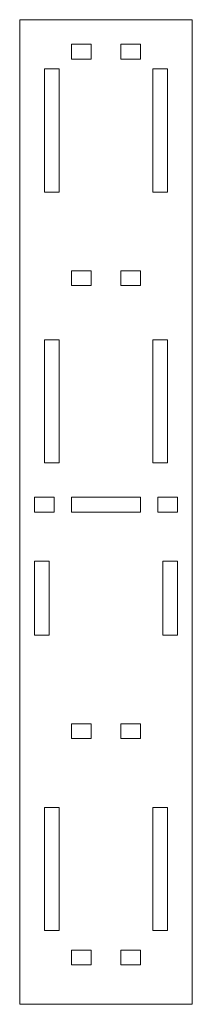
# Model space of a CAD drawing. Header units: millimetres. Extents: x -18 to 18, y 0 to 200.
import ezdxf

# ---------------------------------------------------------------- set-up
doc = ezdxf.new("R2010")
doc.units = ezdxf.units.MM

msp = doc.modelspace()

# ---------------------------------------------------------------- linework, layer by layer
at = {"color": 7, "linetype": 'Continuous', "lineweight": 15}
for p, q in [((-17.5, 200), (17.5, 200)), ((-17.5, 200), (-17.5, 0)), ((17.5, 200), (17.5, 0)), ((-7, 195), (-7, 192)), ((-3, 195), (-7, 195)), ((-3, 192), (-3, 195)), ((7, 195), (3, 195)), ((3, 195), (3, 192)), ((7, 192), (7, 195)), ((-7, 192), (-3, 192)), ((3, 192), (7, 192)), ((-12.5, 165), (-12.5, 190)), ((-12.5, 190), (-9.5, 190)), ((-9.5, 190), (-9.5, 165)), ((9.5, 190), (12.5, 190)), ((9.5, 165), (9.5, 190)), ((12.5, 190), (12.5, 165)), ((-9.5, 165), (-12.5, 165)), ((12.5, 165), (9.5, 165)), ((-7, 149), (-7, 146)), ((-3, 149), (-7, 149)), ((-3, 146), (-3, 149)), ((3, 149), (3, 146)), ((7, 149), (3, 149)), ((7, 146), (7, 149)), ((-7, 146), (-3, 146)), ((3, 146), (7, 146)), ((-12.5, 110), (-12.5, 135)), ((-12.5, 135), (-9.5, 135)), ((-9.5, 135), (-9.5, 110)), ((9.5, 135), (12.5, 135)), ((9.5, 110), (9.5, 135)), ((12.5, 135), (12.5, 110)), ((-9.5, 110), (-12.5, 110)), ((12.5, 110), (9.5, 110)), ((-14.5, 103), (-10.5, 103)), ((-14.5, 100), (-14.5, 103)), ((-10.5, 103), (-10.5, 100)), ((-7, 103), (7, 103)), ((-7, 103), (-7, 100)), ((7, 100), (7, 103)), ((10.5, 103), (14.5, 103)), ((10.5, 100), (10.5, 103)), ((14.5, 103), (14.5, 100)), ((-10.5, 100), (-14.5, 100)), ((7, 100), (-7, 100)), ((14.5, 100), (10.5, 100)), ((-14.5, 90), (-11.5, 90)), ((-14.5, 75), (-14.5, 90)), ((-11.5, 90), (-11.5, 75)), ((11.5, 90), (14.5, 90)), ((11.5, 75), (11.5, 90)), ((14.5, 90), (14.5, 75)), ((-11.5, 75), (-14.5, 75)), ((14.5, 75), (11.5, 75)), ((-7, 57), (-7, 54)), ((-3, 57), (-7, 57)), ((-3, 54), (-3, 57)), ((3, 57), (3, 54)), ((7, 57), (3, 57)), ((7, 54), (7, 57)), ((-7, 54), (-3, 54)), ((3, 54), (7, 54)), ((-12.5, 15), (-12.5, 40)), ((-12.5, 40), (-9.5, 40)), ((-9.5, 40), (-9.5, 15)), ((9.5, 40), (12.5, 40)), ((9.5, 15), (9.5, 40)), ((12.5, 40), (12.5, 15)), ((-9.5, 15), (-12.5, 15)), ((12.5, 15), (9.5, 15)), ((-7, 11), (-7, 8)), ((-3, 11), (-7, 11)), ((-3, 8), (-3, 11)), ((3, 11), (3, 8)), ((7, 11), (3, 11)), ((7, 8), (7, 11)), ((-7, 8), (-3, 8)), ((3, 8), (7, 8)), ((-17.5, 0), (17.5, 0))]:
    msp.add_line(p, q, dxfattribs=at)

doc.saveas('drawing.dxf')
